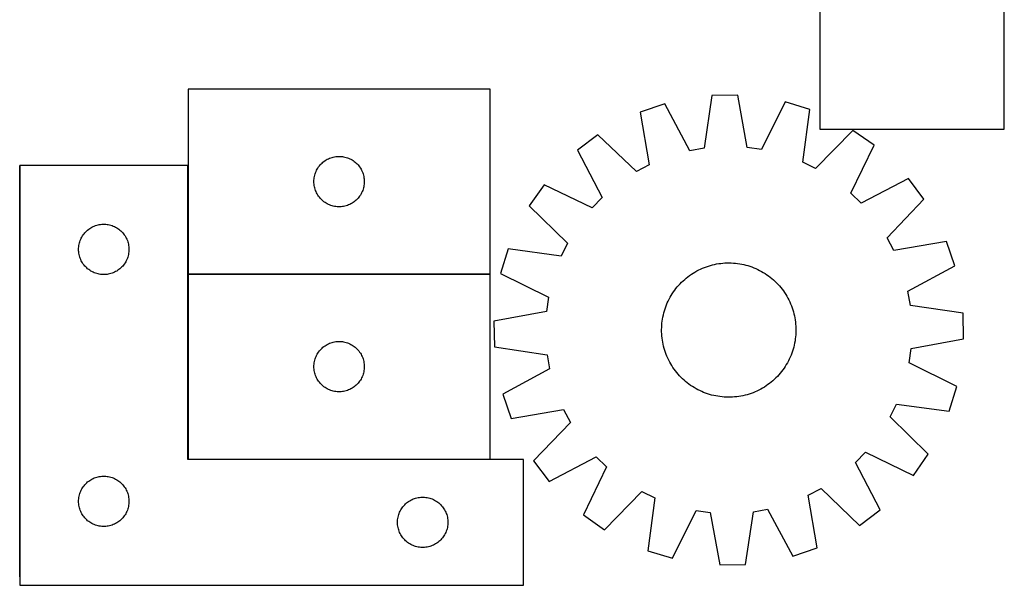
# Model space of a CAD drawing. Header units: millimetres. Extents: x 7 to 1493, y 7 to 2993.
# Tile 2 of 14: x 907 to 1493, y 7 to 343. Entities that reach past the tile are written whole.
import ezdxf

# ---------------------------------------------------------------- set-up
doc = ezdxf.new("R2010")
doc.units = ezdxf.units.MM
doc.layers.add('COMMON', color=5, linetype='CONTINUOUS', true_color=0x0000ff)
doc.layers.add('CUT', color=7, linetype='CONTINUOUS', true_color=0x000000)

msp = doc.modelspace()

# ---------------------------------------------------------------- linework, layer by layer
at = {"layer": 'COMMON'}
for p, q in [((906.824737, 11.82382), (906.824737, 256.695596)), ((1007.024737, 256.695596), (1007.024737, 192.095598)), ((1007.024737, 191.895597), (1007.024737, 81.895597)), ((1007.124738, 191.995597), (1187.124738, 191.995597)), ((1007.124738, 81.795596), (1187.124738, 81.795596))]:
    msp.add_line(p, q, dxfattribs=at)
at = {"layer": 'CUT'}
for p, q in [((1383.431749, 458.381234), (1383.431749, 278.381234)), ((1493.431749, 278.381234), (1493.431749, 458.381234)), ((1187.124738, 302.095598), (1007.124738, 302.095598)), ((1007.124738, 302.095598), (1007.124738, 192.095598)), ((1187.124738, 192.095598), (1187.124738, 302.095598)), ((1291.107341, 293.377682), (1276.556815, 288.376406)), ((1306.159068, 265.405906), (1291.107341, 293.377682)), ((1319.215317, 298.318077), (1314.603959, 266.890221)), ((1334.599168, 298.578213), (1319.215317, 298.318077)), ((1340.270457, 267.324233), (1334.599168, 298.578213)), ((1362.858108, 294.590965), (1348.760704, 266.126286)), ((1377.569406, 290.084498), (1362.858108, 294.590965)), ((1276.556815, 288.376406), (1281.882895, 257.061751)), ((1373.305112, 258.607672), (1377.569406, 290.084498)), ((1403.213128, 277.559907), (1381.00963, 254.844726)), ((1383.431749, 278.381234), (1493.431749, 278.381234)), ((1415.811829, 268.727961), (1403.213128, 277.559907)), ((1251.351207, 274.991969), (1239.058315, 265.739114)), ((1274.310005, 253.040469), (1251.351207, 274.991969)), ((1239.058315, 265.739114), (1253.800478, 237.602956)), ((1314.603959, 266.890221), (1306.159068, 265.405906)), ((1348.760704, 266.126286), (1340.270457, 267.324233)), ((1402.02937, 240.109461), (1415.811829, 268.727961)), ((1086.935638, 258.103878), (1087.51584, 258.613804)), ((1087.51584, 258.613804), (1088.121523, 259.093186)), ((1088.121523, 259.093186), (1088.751082, 259.540753)), ((1088.751082, 259.540753), (1089.402846, 259.955317)), ((1089.402846, 259.955317), (1090.075086, 260.335779)), ((1090.075086, 260.335779), (1090.766022, 260.681131)), ((1090.766022, 260.681131), (1091.473819, 260.990457)), ((1091.473819, 260.990457), (1092.196602, 261.262936)), ((1092.196602, 261.262936), (1092.932453, 261.497846)), ((1092.932453, 261.497846), (1093.679421, 261.694563)), ((1093.679421, 261.694563), (1094.435526, 261.852567)), ((1094.435526, 261.852567), (1095.198762, 261.971438)), ((1095.198762, 261.971438), (1095.967106, 262.05086)), ((1095.967106, 262.05086), (1096.738519, 262.090625)), ((1096.738519, 262.090625), (1097.510956, 262.090625)), ((1097.510956, 262.090625), (1098.28237, 262.05086)), ((1098.28237, 262.05086), (1099.050713, 261.971438)), ((1099.050713, 261.971438), (1099.813949, 261.852567)), ((1099.813949, 261.852567), (1100.570054, 261.694563)), ((1100.570054, 261.694563), (1101.317022, 261.497846)), ((1101.317022, 261.497846), (1102.052873, 261.262936)), ((1102.052873, 261.262936), (1102.775656, 260.990457)), ((1102.775656, 260.990457), (1103.483453, 260.681131)), ((1103.483453, 260.681131), (1104.174389, 260.335779)), ((1104.174389, 260.335779), (1104.84663, 259.955317)), ((1104.84663, 259.955317), (1105.498393, 259.540753)), ((1105.498393, 259.540753), (1106.127952, 259.093186)), ((1106.127952, 259.093186), (1106.733635, 258.613804)), ((1106.733635, 258.613804), (1107.313838, 258.103878)), ((1381.00963, 254.844726), (1373.305112, 258.607672)), ((1006.924737, 256.695596), (906.924737, 256.695596)), ((906.924737, 256.695596), (906.924737, 6.695596)), ((1006.924737, 81.695596), (1006.924737, 256.695596)), ((1082.835207, 251.65732), (1083.088985, 252.386879)), ((1083.088985, 252.386879), (1083.379984, 253.102406)), ((1083.379984, 253.102406), (1083.707431, 253.802004)), ((1083.707431, 253.802004), (1084.070459, 254.483819)), ((1084.070459, 254.483819), (1084.468104, 255.14604)), ((1084.468104, 255.14604), (1084.899313, 255.786914)), ((1084.899313, 255.786914), (1085.36294, 256.40474)), ((1085.36294, 256.40474), (1085.857759, 256.997879)), ((1085.857759, 256.997879), (1086.382455, 257.56476)), ((1086.382455, 257.56476), (1086.935638, 258.103878)), ((1107.313838, 258.103878), (1107.86702, 257.56476)), ((1107.86702, 257.56476), (1108.391717, 256.997879)), ((1108.391717, 256.997879), (1108.886535, 256.40474)), ((1108.886535, 256.40474), (1109.350163, 255.786914)), ((1109.350163, 255.786914), (1109.781371, 255.14604)), ((1109.781371, 255.14604), (1110.179016, 254.483819)), ((1110.179016, 254.483819), (1110.542044, 253.802004)), ((1110.542044, 253.802004), (1110.869491, 253.102406)), ((1110.869491, 253.102406), (1111.16049, 252.386879)), ((1111.16049, 252.386879), (1111.414268, 251.65732)), ((1281.882895, 257.061751), (1274.310005, 253.040469)), ((1082.124738, 247.095598), (1082.144626, 247.867779)), ((1082.144626, 246.323416), (1082.124738, 247.095598)), ((1082.144626, 247.867779), (1082.204239, 248.637912)), ((1082.204239, 248.637912), (1082.303419, 249.403956)), ((1082.303419, 249.403956), (1082.441902, 250.163878)), ((1082.441902, 250.163878), (1082.619322, 250.915664)), ((1082.619322, 250.915664), (1082.835207, 251.65732)), ((1111.414268, 251.65732), (1111.630153, 250.915664)), ((1111.630153, 250.915664), (1111.807573, 250.163878)), ((1111.807573, 250.163878), (1111.946056, 249.403956)), ((1111.946056, 249.403956), (1112.045236, 248.637912)), ((1112.045236, 248.637912), (1112.104849, 247.867779)), ((1112.104849, 247.867779), (1112.124738, 247.095598)), ((1112.124738, 247.095598), (1112.104849, 246.323416)), ((1436.330146, 248.892022), (1408.193988, 234.149859)), ((1445.583002, 236.599129), (1436.330146, 248.892022)), ((1082.204239, 245.553283), (1082.144626, 246.323416)), ((1082.303419, 244.787239), (1082.204239, 245.553283)), ((1082.441902, 244.027317), (1082.303419, 244.787239)), ((1082.619322, 243.275531), (1082.441902, 244.027317)), ((1082.835207, 242.533875), (1082.619322, 243.275531)), ((1083.088985, 241.804316), (1082.835207, 242.533875)), ((1083.379984, 241.088789), (1083.088985, 241.804316)), ((1083.707431, 240.389191), (1083.379984, 241.088789)), ((1110.869491, 241.088789), (1110.542044, 240.389191)), ((1111.16049, 241.804316), (1110.869491, 241.088789)), ((1111.414268, 242.533875), (1111.16049, 241.804316)), ((1111.630153, 243.275531), (1111.414268, 242.533875)), ((1111.807573, 244.027317), (1111.630153, 243.275531)), ((1111.946056, 244.787239), (1111.807573, 244.027317)), ((1112.045236, 245.553283), (1111.946056, 244.787239)), ((1112.104849, 246.323416), (1112.045236, 245.553283)), ((1219.222376, 245.220797), (1210.390429, 232.622095)), ((1247.840876, 231.438337), (1219.222376, 245.220797)), ((1084.070459, 239.707376), (1083.707431, 240.389191)), ((1084.468104, 239.045155), (1084.070459, 239.707376)), ((1084.899313, 238.404281), (1084.468104, 239.045155)), ((1085.36294, 237.786455), (1084.899313, 238.404281)), ((1085.857759, 237.193316), (1085.36294, 237.786455)), ((1086.382455, 236.626435), (1085.857759, 237.193316)), ((1086.935638, 236.087317), (1086.382455, 236.626435)), ((1087.51584, 235.577391), (1086.935638, 236.087317)), ((1088.121523, 235.098009), (1087.51584, 235.577391)), ((1088.751082, 234.650442), (1088.121523, 235.098009)), ((1089.402846, 234.235878), (1088.751082, 234.650442)), ((1105.498393, 234.650442), (1104.84663, 234.235878)), ((1106.127952, 235.098009), (1105.498393, 234.650442)), ((1106.733635, 235.577391), (1106.127952, 235.098009)), ((1107.313838, 236.087317), (1106.733635, 235.577391)), ((1107.86702, 236.626435), (1107.313838, 236.087317)), ((1108.391717, 237.193316), (1107.86702, 236.626435)), ((1108.886535, 237.786455), (1108.391717, 237.193316)), ((1109.350163, 238.404281), (1108.886535, 237.786455)), ((1109.781371, 239.045155), (1109.350163, 238.404281)), ((1110.179016, 239.707376), (1109.781371, 239.045155)), ((1110.542044, 240.389191), (1110.179016, 239.707376)), ((1253.800478, 237.602956), (1247.840876, 231.438337)), ((1408.193988, 234.149859), (1402.02937, 240.109461)), ((1423.631501, 213.640332), (1445.583002, 236.599129)), ((1090.075086, 233.855416), (1089.402846, 234.235878)), ((1090.766022, 233.510064), (1090.075086, 233.855416)), ((1091.473819, 233.200738), (1090.766022, 233.510064)), ((1092.196602, 232.928259), (1091.473819, 233.200738)), ((1092.932453, 232.693349), (1092.196602, 232.928259)), ((1093.679421, 232.496632), (1092.932453, 232.693349)), ((1094.435526, 232.338628), (1093.679421, 232.496632)), ((1095.198762, 232.219757), (1094.435526, 232.338628)), ((1095.967106, 232.140335), (1095.198762, 232.219757)), ((1096.738519, 232.10057), (1095.967106, 232.140335)), ((1097.510956, 232.10057), (1096.738519, 232.10057)), ((1098.28237, 232.140335), (1097.510956, 232.10057)), ((1099.050713, 232.219757), (1098.28237, 232.140335)), ((1099.813949, 232.338628), (1099.050713, 232.219757)), ((1100.570054, 232.496632), (1099.813949, 232.338628)), ((1101.317022, 232.693349), (1100.570054, 232.496632)), ((1102.052873, 232.928259), (1101.317022, 232.693349)), ((1102.775656, 233.200738), (1102.052873, 232.928259)), ((1103.483453, 233.510064), (1102.775656, 233.200738)), ((1104.174389, 233.855416), (1103.483453, 233.510064)), ((1104.84663, 234.235878), (1104.174389, 233.855416)), ((1210.390429, 232.622095), (1233.10561, 210.418598)), ((945.657758, 216.597877), (946.182454, 217.164758)), ((946.182454, 217.164758), (946.735637, 217.703876)), ((946.735637, 217.703876), (947.315839, 218.213802)), ((947.315839, 218.213802), (947.921522, 218.693184)), ((947.921522, 218.693184), (948.551081, 219.140751)), ((948.551081, 219.140751), (949.202845, 219.555315)), ((949.202845, 219.555315), (949.875085, 219.935777)), ((949.875085, 219.935777), (950.566021, 220.281129)), ((950.566021, 220.281129), (951.273818, 220.590455)), ((951.273818, 220.590455), (951.996601, 220.862934)), ((951.996601, 220.862934), (952.732452, 221.097844)), ((952.732452, 221.097844), (953.47942, 221.294561)), ((953.47942, 221.294561), (954.235525, 221.452565)), ((954.235525, 221.452565), (954.998761, 221.571436)), ((954.998761, 221.571436), (955.767105, 221.650858)), ((955.767105, 221.650858), (956.538518, 221.690623)), ((956.538518, 221.690623), (957.310955, 221.690623)), ((957.310955, 221.690623), (958.082369, 221.650858)), ((958.082369, 221.650858), (958.850712, 221.571436)), ((958.850712, 221.571436), (959.613948, 221.452565)), ((959.613948, 221.452565), (960.370053, 221.294561)), ((960.370053, 221.294561), (961.117021, 221.097844)), ((961.117021, 221.097844), (961.852872, 220.862934)), ((961.852872, 220.862934), (962.575655, 220.590455)), ((962.575655, 220.590455), (963.283452, 220.281129)), ((963.283452, 220.281129), (963.974388, 219.935777)), ((963.974388, 219.935777), (964.646629, 219.555315)), ((964.646629, 219.555315), (965.298392, 219.140751)), ((965.298392, 219.140751), (965.927951, 218.693184)), ((965.927951, 218.693184), (966.533634, 218.213802)), ((966.533634, 218.213802), (967.113837, 217.703876)), ((967.113837, 217.703876), (967.667019, 217.164758)), ((967.667019, 217.164758), (968.191716, 216.597877)), ((942.419321, 210.515662), (942.635206, 211.257318)), ((942.635206, 211.257318), (942.888984, 211.986877)), ((942.888984, 211.986877), (943.179983, 212.702404)), ((943.179983, 212.702404), (943.50743, 213.402002)), ((943.50743, 213.402002), (943.870458, 214.083817)), ((943.870458, 214.083817), (944.268103, 214.746038)), ((944.268103, 214.746038), (944.699312, 215.386912)), ((944.699312, 215.386912), (945.162939, 216.004738)), ((945.162939, 216.004738), (945.657758, 216.597877)), ((968.191716, 216.597877), (968.686534, 216.004738)), ((968.686534, 216.004738), (969.150162, 215.386912)), ((969.150162, 215.386912), (969.58137, 214.746038)), ((969.58137, 214.746038), (969.979015, 214.083817)), ((969.979015, 214.083817), (970.342043, 213.402002)), ((970.342043, 213.402002), (970.66949, 212.702404)), ((970.66949, 212.702404), (970.960489, 211.986877)), ((970.960489, 211.986877), (971.214267, 211.257318)), ((971.214267, 211.257318), (971.430152, 210.515662)), ((1427.652783, 206.067442), (1423.631501, 213.640332)), ((1458.967439, 211.393521), (1427.652783, 206.067442)), ((1463.968714, 196.842996), (1458.967439, 211.393521)), ((941.924737, 206.695596), (941.944625, 207.467777)), ((941.944625, 205.923414), (941.924737, 206.695596)), ((941.944625, 207.467777), (942.004238, 208.23791)), ((942.004238, 205.153281), (941.944625, 205.923414)), ((942.004238, 208.23791), (942.103418, 209.003954)), ((942.103418, 209.003954), (942.241901, 209.763876)), ((942.241901, 209.763876), (942.419321, 210.515662)), ((971.430152, 210.515662), (971.607572, 209.763876)), ((971.607572, 209.763876), (971.746055, 209.003954)), ((971.746055, 209.003954), (971.845235, 208.23791)), ((971.845235, 208.23791), (971.904848, 207.467777)), ((971.904848, 205.923414), (971.845235, 205.153281)), ((971.904848, 207.467777), (971.924737, 206.695596)), ((971.924737, 206.695596), (971.904848, 205.923414)), ((1197.865839, 206.978374), (1193.359372, 192.267075)), ((1229.342664, 202.714079), (1197.865839, 206.978374)), ((1233.10561, 210.418598), (1229.342664, 202.714079)), ((942.103418, 204.387237), (942.004238, 205.153281)), ((942.241901, 203.627315), (942.103418, 204.387237)), ((942.419321, 202.875529), (942.241901, 203.627315)), ((942.635206, 202.133873), (942.419321, 202.875529)), ((942.888984, 201.404314), (942.635206, 202.133873)), ((943.179983, 200.688787), (942.888984, 201.404314)), ((943.50743, 199.989189), (943.179983, 200.688787)), ((943.870458, 199.307374), (943.50743, 199.989189)), ((970.342043, 199.989189), (969.979015, 199.307374)), ((970.66949, 200.688787), (970.342043, 199.989189)), ((970.960489, 201.404314), (970.66949, 200.688787)), ((971.214267, 202.133873), (970.960489, 201.404314)), ((971.430152, 202.875529), (971.214267, 202.133873)), ((971.607572, 203.627315), (971.430152, 202.875529)), ((971.746055, 204.387237), (971.607572, 203.627315)), ((971.845235, 205.153281), (971.746055, 204.387237)), ((944.268103, 198.645153), (943.870458, 199.307374)), ((944.699312, 198.004279), (944.268103, 198.645153)), ((945.162939, 197.386453), (944.699312, 198.004279)), ((945.657758, 196.793314), (945.162939, 197.386453)), ((946.182454, 196.226433), (945.657758, 196.793314)), ((946.735637, 195.687315), (946.182454, 196.226433)), ((947.315839, 195.177389), (946.735637, 195.687315)), ((947.921522, 194.698007), (947.315839, 195.177389)), ((948.551081, 194.25044), (947.921522, 194.698007)), ((949.202845, 193.835876), (948.551081, 194.25044)), ((949.875085, 193.455414), (949.202845, 193.835876)), ((964.646629, 193.835876), (963.974388, 193.455414)), ((965.298392, 194.25044), (964.646629, 193.835876)), ((965.927951, 194.698007), (965.298392, 194.25044)), ((966.533634, 195.177389), (965.927951, 194.698007)), ((967.113837, 195.687315), (966.533634, 195.177389)), ((967.667019, 196.226433), (967.113837, 195.687315)), ((968.191716, 196.793314), (967.667019, 196.226433)), ((968.686534, 197.386453), (968.191716, 196.793314)), ((969.150162, 198.004279), (968.686534, 197.386453)), ((969.58137, 198.645153), (969.150162, 198.004279)), ((969.979015, 199.307374), (969.58137, 198.645153)), ((1309.138567, 193.244054), (1310.234195, 193.859363)), ((1310.234195, 193.859363), (1311.34861, 194.439955)), ((1311.34861, 194.439955), (1312.480712, 194.985255)), ((1312.480712, 194.985255), (1313.629383, 195.494727)), ((1313.629383, 195.494727), (1314.793491, 195.967866)), ((1314.793491, 195.967866), (1315.971886, 196.404206)), ((1315.971886, 196.404206), (1317.163405, 196.803316)), ((1317.163405, 196.803316), (1318.366872, 197.164804)), ((1318.366872, 197.164804), (1319.5811, 197.48831)), ((1319.5811, 197.48831), (1320.804891, 197.773518)), ((1320.804891, 197.773518), (1322.037036, 198.020144)), ((1322.037036, 198.020144), (1323.27632, 198.227947)), ((1323.27632, 198.227947), (1324.52152, 198.39672)), ((1324.52152, 198.39672), (1325.771407, 198.526296)), ((1325.771407, 198.526296), (1327.024747, 198.616549)), ((1327.024747, 198.616549), (1328.280303, 198.66739)), ((1328.280303, 198.66739), (1329.536837, 198.678767)), ((1329.536837, 198.678767), (1330.793108, 198.65067)), ((1330.793108, 198.65067), (1332.047877, 198.583126)), ((1332.047877, 198.583126), (1333.299905, 198.476202)), ((1333.299905, 198.476202), (1334.547957, 198.330004)), ((1334.547957, 198.330004), (1335.7908, 198.144676)), ((1335.7908, 198.144676), (1337.02721, 197.9204)), ((1337.02721, 197.9204), (1338.255964, 197.657399)), ((1338.255964, 197.657399), (1339.475851, 197.355932)), ((1339.475851, 197.355932), (1340.685666, 197.016295)), ((1340.685666, 197.016295), (1341.884217, 196.638825)), ((1341.884217, 196.638825), (1343.070319, 196.223894)), ((1343.070319, 196.223894), (1344.242803, 195.771911)), ((1344.242803, 195.771911), (1345.400511, 195.283323)), ((1345.400511, 195.283323), (1346.542301, 194.758611)), ((1346.542301, 194.758611), (1347.667046, 194.198293)), ((1347.667046, 194.198293), (1348.773636, 193.602923)), ((1348.773636, 193.602923), (1349.860979, 192.973088)), ((1435.996938, 181.791269), (1463.968714, 196.842996)), ((950.566021, 193.110062), (949.875085, 193.455414)), ((951.273818, 192.800736), (950.566021, 193.110062)), ((951.996601, 192.528257), (951.273818, 192.800736)), ((952.732452, 192.293347), (951.996601, 192.528257)), ((953.47942, 192.09663), (952.732452, 192.293347)), ((954.235525, 191.938626), (953.47942, 192.09663)), ((954.998761, 191.819755), (954.235525, 191.938626)), ((955.767105, 191.740333), (954.998761, 191.819755)), ((956.538518, 191.700568), (955.767105, 191.740333)), ((957.310955, 191.700568), (956.538518, 191.700568)), ((958.082369, 191.740333), (957.310955, 191.700568)), ((958.850712, 191.819755), (958.082369, 191.740333)), ((959.613948, 191.938626), (958.850712, 191.819755)), ((960.370053, 192.09663), (959.613948, 191.938626)), ((961.117021, 192.293347), (960.370053, 192.09663)), ((961.852872, 192.528257), (961.117021, 192.293347)), ((962.575655, 192.800736), (961.852872, 192.528257)), ((963.283452, 193.110062), (962.575655, 192.800736)), ((963.974388, 193.455414), (963.283452, 193.110062)), ((1007.124738, 192.095598), (1187.124738, 192.095598)), ((1187.124738, 191.895597), (1007.124738, 191.895597)), ((1007.124738, 191.895597), (1007.124738, 81.895597)), ((1187.124738, 81.895597), (1187.124738, 191.895597)), ((1193.359372, 192.267075), (1221.824051, 178.169672)), ((1301.175238, 187.151496), (1302.083423, 188.019946)), ((1302.083423, 188.019946), (1303.01844, 188.859441)), ((1303.01844, 188.859441), (1303.979364, 189.669152)), ((1303.979364, 189.669152), (1304.965247, 190.44828)), ((1304.965247, 190.44828), (1305.975117, 191.196056)), ((1305.975117, 191.196056), (1307.007977, 191.911743)), ((1307.007977, 191.911743), (1308.062807, 192.594633)), ((1308.062807, 192.594633), (1309.138567, 193.244054)), ((1349.860979, 192.973088), (1350.928002, 192.30941)), ((1350.928002, 192.30941), (1351.973652, 191.612543)), ((1351.973652, 191.612543), (1352.996896, 190.883175)), ((1352.996896, 190.883175), (1353.996726, 190.122026)), ((1353.996726, 190.122026), (1354.972154, 189.329848)), ((1354.972154, 189.329848), (1355.922218, 188.507421)), ((1355.922218, 188.507421), (1356.84598, 187.655558)), ((1296.337794, 181.382619), (1297.067162, 182.405864)), ((1297.067162, 182.405864), (1297.828311, 183.405693)), ((1297.828311, 183.405693), (1298.620489, 184.381122)), ((1298.620489, 184.381122), (1299.442916, 185.331185)), ((1299.442916, 185.331185), (1300.294779, 186.254947)), ((1300.294779, 186.254947), (1301.175238, 187.151496)), ((1356.84598, 187.655558), (1357.742528, 186.775099)), ((1357.742528, 186.775099), (1358.610978, 185.866913)), ((1358.610978, 185.866913), (1359.450473, 184.931897)), ((1359.450473, 184.931897), (1360.260184, 183.970973)), ((1360.260184, 183.970973), (1361.039312, 182.98509)), ((1361.039312, 182.98509), (1361.787089, 181.97522)), ((1361.787089, 181.97522), (1362.502775, 180.94236)), ((1221.824051, 178.169672), (1220.626103, 169.679425)), ((1293.191726, 175.951269), (1293.752043, 177.076014)), ((1293.752043, 177.076014), (1294.347413, 178.182604)), ((1294.347413, 178.182604), (1294.977248, 179.269947)), ((1294.977248, 179.269947), (1295.640927, 180.33697)), ((1295.640927, 180.33697), (1296.337794, 181.382619)), ((1362.502775, 180.94236), (1363.185666, 179.887529)), ((1363.185666, 179.887529), (1363.835086, 178.811769)), ((1363.835086, 178.811769), (1364.450396, 177.716141)), ((1364.450396, 177.716141), (1365.030987, 176.601726)), ((1365.030987, 176.601726), (1365.576288, 175.469625)), ((1437.481253, 173.346378), (1435.996938, 181.791269)), ((1290.934042, 170.094634), (1291.311512, 171.293185)), ((1291.311512, 171.293185), (1291.726443, 172.479287)), ((1291.726443, 172.479287), (1292.178426, 173.651771)), ((1292.178426, 173.651771), (1292.667014, 174.809479)), ((1292.667014, 174.809479), (1293.191726, 175.951269)), ((1365.576288, 175.469625), (1366.085759, 174.320953)), ((1366.085759, 174.320953), (1366.558898, 173.156846)), ((1366.558898, 173.156846), (1366.995238, 171.978451)), ((1366.995238, 171.978451), (1367.394349, 170.786932)), ((1367.394349, 170.786932), (1367.755836, 169.583465)), ((1468.909109, 168.73502), (1437.481253, 173.346378)), ((1220.626103, 169.679425), (1189.372124, 164.008136)), ((1289.620333, 163.956925), (1289.805661, 165.199768)), ((1289.805661, 165.199768), (1290.029936, 166.436177)), ((1290.029936, 166.436177), (1290.292938, 167.664932)), ((1290.292938, 167.664932), (1290.594405, 168.884818)), ((1290.594405, 168.884818), (1290.934042, 170.094634)), ((1367.755836, 169.583465), (1368.079343, 168.369237)), ((1368.079343, 168.369237), (1368.36455, 167.145446)), ((1368.36455, 167.145446), (1368.611177, 165.913301)), ((1368.611177, 165.913301), (1368.818979, 164.674016)), ((1368.818979, 164.674016), (1368.987752, 163.428817)), ((1469.169245, 153.351169), (1468.909109, 168.73502)), ((1189.372124, 164.008136), (1189.63226, 148.624285)), ((1289.27157, 158.945805), (1289.299667, 160.202076)), ((1289.282947, 157.689271), (1289.27157, 158.945805)), ((1289.299667, 160.202076), (1289.367211, 161.456845)), ((1289.367211, 161.456845), (1289.474135, 162.708873)), ((1289.474135, 162.708873), (1289.620333, 163.956925)), ((1368.987752, 163.428817), (1369.117329, 162.17893)), ((1369.117329, 162.17893), (1369.207582, 160.92559)), ((1369.207582, 160.92559), (1369.258422, 159.670033)), ((1369.269799, 158.4135), (1369.241702, 157.157228)), ((1369.258422, 159.670033), (1369.269799, 158.4135)), ((1289.333787, 156.433714), (1289.282947, 157.689271)), ((1289.42404, 155.180374), (1289.333787, 156.433714)), ((1289.553617, 153.930488), (1289.42404, 155.180374)), ((1289.72239, 152.685288), (1289.553617, 153.930488)), ((1289.930192, 151.446004), (1289.72239, 152.685288)), ((1368.921036, 153.40238), (1368.735708, 152.159536)), ((1369.067234, 154.650432), (1368.921036, 153.40238)), ((1369.174158, 155.90246), (1369.067234, 154.650432)), ((1369.241702, 157.157228), (1369.174158, 155.90246)), ((1437.915266, 147.67988), (1469.169245, 153.351169)), ((1085.36294, 146.204739), (1085.857759, 146.797878)), ((1085.857759, 146.797878), (1086.382455, 147.364759)), ((1086.382455, 147.364759), (1086.935638, 147.903877)), ((1086.935638, 147.903877), (1087.51584, 148.413803)), ((1087.51584, 148.413803), (1088.121523, 148.893185)), ((1088.121523, 148.893185), (1088.751082, 149.340752)), ((1088.751082, 149.340752), (1089.402846, 149.755316)), ((1089.402846, 149.755316), (1090.075086, 150.135778)), ((1090.075086, 150.135778), (1090.766022, 150.48113)), ((1090.766022, 150.48113), (1091.473819, 150.790456)), ((1091.473819, 150.790456), (1092.196602, 151.062935)), ((1092.196602, 151.062935), (1092.932453, 151.297845)), ((1092.932453, 151.297845), (1093.679421, 151.494562)), ((1093.679421, 151.494562), (1094.435526, 151.652566)), ((1094.435526, 151.652566), (1095.198762, 151.771437)), ((1095.198762, 151.771437), (1095.967106, 151.850859)), ((1095.967106, 151.850859), (1096.738519, 151.890624)), ((1096.738519, 151.890624), (1097.510956, 151.890624)), ((1097.510956, 151.890624), (1098.28237, 151.850859)), ((1098.28237, 151.850859), (1099.050713, 151.771437)), ((1099.050713, 151.771437), (1099.813949, 151.652566)), ((1099.813949, 151.652566), (1100.570054, 151.494562)), ((1100.570054, 151.494562), (1101.317022, 151.297845)), ((1101.317022, 151.297845), (1102.052873, 151.062935)), ((1102.052873, 151.062935), (1102.775656, 150.790456)), ((1102.775656, 150.790456), (1103.483453, 150.48113)), ((1103.483453, 150.48113), (1104.174389, 150.135778)), ((1104.174389, 150.135778), (1104.84663, 149.755316)), ((1104.84663, 149.755316), (1105.498393, 149.340752)), ((1105.498393, 149.340752), (1106.127952, 148.893185)), ((1106.127952, 148.893185), (1106.733635, 148.413803)), ((1106.733635, 148.413803), (1107.313838, 147.903877)), ((1107.313838, 147.903877), (1107.86702, 147.364759)), ((1107.86702, 147.364759), (1108.391717, 146.797878)), ((1108.391717, 146.797878), (1108.886535, 146.204739)), ((1189.63226, 148.624285), (1221.060116, 144.012926)), ((1290.176819, 150.213859), (1289.930192, 151.446004)), ((1290.462026, 148.990068), (1290.176819, 150.213859)), ((1290.785533, 147.77584), (1290.462026, 148.990068)), ((1291.14702, 146.572372), (1290.785533, 147.77584)), ((1367.607327, 147.26467), (1367.229857, 146.06612)), ((1367.946964, 148.474486), (1367.607327, 147.26467)), ((1368.248431, 149.694373), (1367.946964, 148.474486)), ((1368.511433, 150.923127), (1368.248431, 149.694373)), ((1368.735708, 152.159536), (1368.511433, 150.923127)), ((1436.717319, 139.189633), (1437.915266, 147.67988)), ((1082.619322, 140.715663), (1082.835207, 141.457319)), ((1082.835207, 141.457319), (1083.088985, 142.186878)), ((1083.088985, 142.186878), (1083.379984, 142.902405)), ((1083.379984, 142.902405), (1083.707431, 143.602003)), ((1083.707431, 143.602003), (1084.070459, 144.283818)), ((1084.070459, 144.283818), (1084.468104, 144.946039)), ((1084.468104, 144.946039), (1084.899313, 145.586913)), ((1084.899313, 145.586913), (1085.36294, 146.204739)), ((1108.886535, 146.204739), (1109.350163, 145.586913)), ((1109.350163, 145.586913), (1109.781371, 144.946039)), ((1109.781371, 144.946039), (1110.179016, 144.283818)), ((1110.179016, 144.283818), (1110.542044, 143.602003)), ((1110.542044, 143.602003), (1110.869491, 142.902405)), ((1110.869491, 142.902405), (1111.16049, 142.186878)), ((1111.16049, 142.186878), (1111.414268, 141.457319)), ((1111.414268, 141.457319), (1111.630153, 140.715663)), ((1221.060116, 144.012926), (1222.544431, 135.568035)), ((1291.546131, 145.380853), (1291.14702, 146.572372)), ((1291.982471, 144.202459), (1291.546131, 145.380853)), ((1292.45561, 143.038351), (1291.982471, 144.202459)), ((1292.965081, 141.88968), (1292.45561, 143.038351)), ((1293.510382, 140.757578), (1292.965081, 141.88968)), ((1365.349643, 141.408035), (1364.789326, 140.283291)), ((1365.874355, 142.549825), (1365.349643, 141.408035)), ((1366.362943, 143.707534), (1365.874355, 142.549825)), ((1366.814926, 144.880017), (1366.362943, 143.707534)), ((1367.229857, 146.06612), (1366.814926, 144.880017)), ((1082.124738, 136.895597), (1082.144626, 137.667778)), ((1082.144626, 136.123415), (1082.124738, 136.895597)), ((1082.144626, 137.667778), (1082.204239, 138.437911)), ((1082.204239, 135.353282), (1082.144626, 136.123415)), ((1082.204239, 138.437911), (1082.303419, 139.203955)), ((1082.303419, 134.587238), (1082.204239, 135.353282)), ((1082.303419, 139.203955), (1082.441902, 139.963877)), ((1082.441902, 139.963877), (1082.619322, 140.715663)), ((1111.630153, 140.715663), (1111.807573, 139.963877)), ((1111.807573, 139.963877), (1111.946056, 139.203955)), ((1111.946056, 139.203955), (1112.045236, 138.437911)), ((1112.045236, 135.353282), (1111.946056, 134.587238)), ((1112.045236, 138.437911), (1112.104849, 137.667778)), ((1112.104849, 136.123415), (1112.045236, 135.353282)), ((1112.104849, 137.667778), (1112.124738, 136.895597)), ((1112.124738, 136.895597), (1112.104849, 136.123415)), ((1222.544431, 135.568035), (1194.572655, 120.516308)), ((1294.090973, 139.643163), (1293.510382, 140.757578)), ((1294.706283, 138.547535), (1294.090973, 139.643163)), ((1295.355703, 137.471775), (1294.706283, 138.547535)), ((1296.038594, 136.416944), (1295.355703, 137.471775)), ((1296.754281, 135.384085), (1296.038594, 136.416944)), ((1297.502057, 134.374215), (1296.754281, 135.384085)), ((1361.474207, 134.953441), (1360.713059, 133.953611)), ((1362.203575, 135.976685), (1361.474207, 134.953441)), ((1362.900442, 137.022335), (1362.203575, 135.976685)), ((1363.564121, 138.089358), (1362.900442, 137.022335)), ((1364.193956, 139.176701), (1363.564121, 138.089358)), ((1364.789326, 140.283291), (1364.193956, 139.176701)), ((1465.181998, 125.092229), (1436.717319, 139.189633)), ((1082.441902, 133.827316), (1082.303419, 134.587238)), ((1082.619322, 133.07553), (1082.441902, 133.827316)), ((1082.835207, 132.333874), (1082.619322, 133.07553)), ((1083.088985, 131.604315), (1082.835207, 132.333874)), ((1083.379984, 130.888788), (1083.088985, 131.604315)), ((1083.707431, 130.18919), (1083.379984, 130.888788)), ((1084.070459, 129.507375), (1083.707431, 130.18919)), ((1084.468104, 128.845154), (1084.070459, 129.507375)), ((1110.179016, 129.507375), (1109.781371, 128.845154)), ((1110.542044, 130.18919), (1110.179016, 129.507375)), ((1110.869491, 130.888788), (1110.542044, 130.18919)), ((1111.16049, 131.604315), (1110.869491, 130.888788)), ((1111.414268, 132.333874), (1111.16049, 131.604315)), ((1111.630153, 133.07553), (1111.414268, 132.333874)), ((1111.807573, 133.827316), (1111.630153, 133.07553)), ((1111.946056, 134.587238), (1111.807573, 133.827316)), ((1298.281185, 133.388331), (1297.502057, 134.374215)), ((1299.090896, 132.427407), (1298.281185, 133.388331)), ((1299.930391, 131.492391), (1299.090896, 132.427407)), ((1300.798841, 130.584205), (1299.930391, 131.492391)), ((1301.69539, 129.703747), (1300.798841, 130.584205)), ((1302.619151, 128.851884), (1301.69539, 129.703747)), ((1356.457946, 129.339359), (1355.52293, 128.499864)), ((1357.366131, 130.207809), (1356.457946, 129.339359)), ((1358.24659, 131.104357), (1357.366131, 130.207809)), ((1359.098453, 132.028119), (1358.24659, 131.104357)), ((1359.92088, 132.978183), (1359.098453, 132.028119)), ((1360.713059, 133.953611), (1359.92088, 132.978183)), ((1084.899313, 128.20428), (1084.468104, 128.845154)), ((1085.36294, 127.586454), (1084.899313, 128.20428)), ((1085.857759, 126.993315), (1085.36294, 127.586454)), ((1086.382455, 126.426434), (1085.857759, 126.993315)), ((1086.935638, 125.887316), (1086.382455, 126.426434)), ((1087.51584, 125.37739), (1086.935638, 125.887316)), ((1088.121523, 124.898008), (1087.51584, 125.37739)), ((1088.751082, 124.450441), (1088.121523, 124.898008)), ((1089.402846, 124.035877), (1088.751082, 124.450441)), ((1090.075086, 123.655415), (1089.402846, 124.035877)), ((1090.766022, 123.310063), (1090.075086, 123.655415)), ((1091.473819, 123.000737), (1090.766022, 123.310063)), ((1103.483453, 123.310063), (1102.775656, 123.000737)), ((1104.174389, 123.655415), (1103.483453, 123.310063)), ((1104.84663, 124.035877), (1104.174389, 123.655415)), ((1105.498393, 124.450441), (1104.84663, 124.035877)), ((1106.127952, 124.898008), (1105.498393, 124.450441)), ((1106.733635, 125.37739), (1106.127952, 124.898008)), ((1107.313838, 125.887316), (1106.733635, 125.37739)), ((1107.86702, 126.426434), (1107.313838, 125.887316)), ((1108.391717, 126.993315), (1107.86702, 126.426434)), ((1108.886535, 127.586454), (1108.391717, 126.993315)), ((1109.350163, 128.20428), (1108.886535, 127.586454)), ((1109.781371, 128.845154), (1109.350163, 128.20428)), ((1303.569215, 128.029457), (1302.619151, 128.851884)), ((1304.544643, 127.237278), (1303.569215, 128.029457)), ((1305.544473, 126.476129), (1304.544643, 127.237278)), ((1306.567717, 125.746762), (1305.544473, 126.476129)), ((1307.613367, 125.049895), (1306.567717, 125.746762)), ((1308.68039, 124.386216), (1307.613367, 125.049895)), ((1309.767733, 123.756381), (1308.68039, 124.386216)), ((1310.874323, 123.161011), (1309.767733, 123.756381)), ((1348.307174, 123.499941), (1347.192759, 122.919349)), ((1349.402802, 124.115251), (1348.307174, 123.499941)), ((1350.478562, 124.764671), (1349.402802, 124.115251)), ((1351.533392, 125.447562), (1350.478562, 124.764671)), ((1352.566252, 126.163248), (1351.533392, 125.447562)), ((1353.576122, 126.911025), (1352.566252, 126.163248)), ((1354.562006, 127.690153), (1353.576122, 126.911025)), ((1355.52293, 128.499864), (1354.562006, 127.690153)), ((1460.67553, 110.380931), (1465.181998, 125.092229)), ((1092.196602, 122.728258), (1091.473819, 123.000737)), ((1092.932453, 122.493348), (1092.196602, 122.728258)), ((1093.679421, 122.296631), (1092.932453, 122.493348)), ((1094.435526, 122.138627), (1093.679421, 122.296631)), ((1095.198762, 122.019756), (1094.435526, 122.138627)), ((1095.967106, 121.940334), (1095.198762, 122.019756)), ((1096.738519, 121.900569), (1095.967106, 121.940334)), ((1097.510956, 121.900569), (1096.738519, 121.900569)), ((1098.28237, 121.940334), (1097.510956, 121.900569)), ((1099.050713, 122.019756), (1098.28237, 121.940334)), ((1099.813949, 122.138627), (1099.050713, 122.019756)), ((1100.570054, 122.296631), (1099.813949, 122.138627)), ((1101.317022, 122.493348), (1100.570054, 122.296631)), ((1102.052873, 122.728258), (1101.317022, 122.493348)), ((1102.775656, 123.000737), (1102.052873, 122.728258)), ((1194.572655, 120.516308), (1199.573931, 105.965783)), ((1311.999068, 122.600694), (1310.874323, 123.161011)), ((1313.140858, 122.075982), (1311.999068, 122.600694)), ((1314.298566, 121.587393), (1313.140858, 122.075982)), ((1315.47105, 121.135411), (1314.298566, 121.587393)), ((1316.657152, 120.720479), (1315.47105, 121.135411)), ((1317.855703, 120.343009), (1316.657152, 120.720479)), ((1319.065518, 120.003373), (1317.855703, 120.343009)), ((1320.285405, 119.701905), (1319.065518, 120.003373)), ((1321.51416, 119.438904), (1320.285405, 119.701905)), ((1322.750569, 119.214629), (1321.51416, 119.438904)), ((1323.993412, 119.0293), (1322.750569, 119.214629)), ((1325.241464, 118.883102), (1323.993412, 119.0293)), ((1326.493492, 118.776179), (1325.241464, 118.883102)), ((1327.748261, 118.708635), (1326.493492, 118.776179)), ((1329.004532, 118.680538), (1327.748261, 118.708635)), ((1330.261066, 118.691915), (1329.004532, 118.680538)), ((1331.516622, 118.742755), (1330.261066, 118.691915)), ((1332.769962, 118.833008), (1331.516622, 118.742755)), ((1334.019849, 118.962585), (1332.769962, 118.833008)), ((1335.265049, 119.131358), (1334.019849, 118.962585)), ((1336.504333, 119.33916), (1335.265049, 119.131358)), ((1337.736478, 119.585787), (1336.504333, 119.33916)), ((1338.960269, 119.870994), (1337.736478, 119.585787)), ((1340.174497, 120.194501), (1338.960269, 119.870994)), ((1341.377965, 120.555988), (1340.174497, 120.194501)), ((1342.569484, 120.955099), (1341.377965, 120.555988)), ((1343.747878, 121.391439), (1342.569484, 120.955099)), ((1344.911986, 121.864578), (1343.747878, 121.391439)), ((1346.060657, 122.374049), (1344.911986, 121.864578)), ((1347.192759, 122.919349), (1346.060657, 122.374049)), ((1425.435759, 106.940707), (1429.198705, 114.645225)), ((1429.198705, 114.645225), (1460.67553, 110.380931)), ((1199.573931, 105.965783), (1230.888586, 111.291862)), ((1230.888586, 111.291862), (1234.909868, 103.718972)), ((1448.15094, 84.737209), (1425.435759, 106.940707)), ((1234.909868, 103.718972), (1212.958368, 80.760175)), ((1222.211223, 68.467282), (1250.347381, 83.209445)), ((1250.347381, 83.209445), (1256.511999, 77.249844)), ((1404.740892, 79.756349), (1410.700493, 85.920967)), ((1410.700493, 85.920967), (1439.318994, 72.138508)), ((1439.318994, 72.138508), (1448.15094, 84.737209)), ((1206.924737, 81.695596), (1006.924737, 81.695596)), ((1007.124738, 81.895597), (1187.124738, 81.895597)), ((1206.924737, 6.695596), (1206.924737, 81.695596)), ((1212.958368, 80.760175), (1222.211223, 68.467282)), ((1256.511999, 77.249844), (1242.72954, 48.631343)), ((1419.483054, 51.620191), (1404.740892, 79.756349)), ((950.566021, 70.281129), (951.273818, 70.590455)), ((951.273818, 70.590455), (951.996601, 70.862934)), ((951.996601, 70.862934), (952.732452, 71.097844)), ((952.732452, 71.097844), (953.47942, 71.294561)), ((953.47942, 71.294561), (954.235525, 71.452565)), ((954.235525, 71.452565), (954.998761, 71.571436)), ((954.998761, 71.571436), (955.767105, 71.650858)), ((955.767105, 71.650858), (956.538518, 71.690623)), ((956.538518, 71.690623), (957.310955, 71.690623)), ((957.310955, 71.690623), (958.082369, 71.650858)), ((958.082369, 71.650858), (958.850712, 71.571436)), ((958.850712, 71.571436), (959.613948, 71.452565)), ((959.613948, 71.452565), (960.370053, 71.294561)), ((960.370053, 71.294561), (961.117021, 71.097844)), ((961.117021, 71.097844), (961.852872, 70.862934)), ((961.852872, 70.862934), (962.575655, 70.590455)), ((962.575655, 70.590455), (963.283452, 70.281129)), ((943.870458, 64.083817), (944.268103, 64.746038)), ((944.268103, 64.746038), (944.699312, 65.386912)), ((944.699312, 65.386912), (945.162939, 66.004738)), ((945.162939, 66.004738), (945.657758, 66.597877)), ((945.657758, 66.597877), (946.182454, 67.164758)), ((946.182454, 67.164758), (946.735637, 67.703876)), ((946.735637, 67.703876), (947.315839, 68.213802)), ((947.315839, 68.213802), (947.921522, 68.693184)), ((947.921522, 68.693184), (948.551081, 69.140751)), ((948.551081, 69.140751), (949.202845, 69.555315)), ((949.202845, 69.555315), (949.875085, 69.935777)), ((949.875085, 69.935777), (950.566021, 70.281129)), ((963.283452, 70.281129), (963.974388, 69.935777)), ((963.974388, 69.935777), (964.646629, 69.555315)), ((964.646629, 69.555315), (965.298392, 69.140751)), ((965.298392, 69.140751), (965.927951, 68.693184)), ((965.927951, 68.693184), (966.533634, 68.213802)), ((966.533634, 68.213802), (967.113837, 67.703876)), ((967.113837, 67.703876), (967.667019, 67.164758)), ((967.667019, 67.164758), (968.191716, 66.597877)), ((968.191716, 66.597877), (968.686534, 66.004738)), ((968.686534, 66.004738), (969.150162, 65.386912)), ((969.150162, 65.386912), (969.58137, 64.746038)), ((969.58137, 64.746038), (969.979015, 64.083817)), ((942.004238, 58.23791), (942.103418, 59.003954)), ((942.103418, 59.003954), (942.241901, 59.763876)), ((942.241901, 59.763876), (942.419321, 60.515662)), ((942.419321, 60.515662), (942.635206, 61.257318)), ((942.635206, 61.257318), (942.888984, 61.986877)), ((942.888984, 61.986877), (943.179983, 62.702404)), ((943.179983, 62.702404), (943.50743, 63.402002)), ((943.50743, 63.402002), (943.870458, 64.083817)), ((969.979015, 64.083817), (970.342043, 63.402002)), ((970.342043, 63.402002), (970.66949, 62.702404)), ((970.66949, 62.702404), (970.960489, 61.986877)), ((970.960489, 61.986877), (971.214267, 61.257318)), ((971.214267, 61.257318), (971.430152, 60.515662)), ((971.430152, 60.515662), (971.607572, 59.763876)), ((971.607572, 59.763876), (971.746055, 59.003954)), ((971.746055, 59.003954), (971.845235, 58.23791)), ((1142.732452, 58.597844), (1143.47942, 58.794561)), ((1143.47942, 58.794561), (1144.235525, 58.952565)), ((1144.235525, 58.952565), (1144.998761, 59.071436)), ((1144.998761, 59.071436), (1145.767105, 59.150858)), ((1145.767105, 59.150858), (1146.538518, 59.190623)), ((1146.538518, 59.190623), (1147.310955, 59.190623)), ((1147.310955, 59.190623), (1148.082369, 59.150858)), ((1148.082369, 59.150858), (1148.850712, 59.071436)), ((1148.850712, 59.071436), (1149.613948, 58.952565)), ((1149.613948, 58.952565), (1150.370053, 58.794561)), ((1150.370053, 58.794561), (1151.117021, 58.597844)), ((1255.328241, 39.799397), (1277.531739, 62.514578)), ((1277.531739, 62.514578), (1285.236258, 58.751632)), ((1285.236258, 58.751632), (1280.971963, 27.274806)), ((1376.658475, 60.297553), (1384.231364, 64.318836)), ((1381.984554, 28.982898), (1376.658475, 60.297553)), ((1384.231364, 64.318836), (1407.190162, 42.367335)), ((941.924737, 56.695596), (941.944625, 57.467777)), ((941.944625, 55.923414), (941.924737, 56.695596)), ((941.944625, 57.467777), (942.004238, 58.23791)), ((942.004238, 55.153281), (941.944625, 55.923414)), ((942.103418, 54.387237), (942.004238, 55.153281)), ((942.241901, 53.627315), (942.103418, 54.387237)), ((942.419321, 52.875529), (942.241901, 53.627315)), ((942.635206, 52.133873), (942.419321, 52.875529)), ((971.430152, 52.875529), (971.214267, 52.133873)), ((971.607572, 53.627315), (971.430152, 52.875529)), ((971.746055, 54.387237), (971.607572, 53.627315)), ((971.845235, 55.153281), (971.746055, 54.387237)), ((971.845235, 58.23791), (971.904848, 57.467777)), ((971.904848, 55.923414), (971.845235, 55.153281)), ((971.904848, 57.467777), (971.924737, 56.695596)), ((971.924737, 56.695596), (971.904848, 55.923414)), ((1134.268103, 52.246038), (1134.699312, 52.886912)), ((1134.699312, 52.886912), (1135.162939, 53.504738)), ((1135.162939, 53.504738), (1135.657758, 54.097877)), ((1135.657758, 54.097877), (1136.182454, 54.664758)), ((1136.182454, 54.664758), (1136.735637, 55.203876)), ((1136.735637, 55.203876), (1137.315839, 55.713802)), ((1137.315839, 55.713802), (1137.921522, 56.193184)), ((1137.921522, 56.193184), (1138.551081, 56.640751)), ((1138.551081, 56.640751), (1139.202845, 57.055315)), ((1139.202845, 57.055315), (1139.875085, 57.435777)), ((1139.875085, 57.435777), (1140.566021, 57.781129)), ((1140.566021, 57.781129), (1141.273818, 58.090455)), ((1141.273818, 58.090455), (1141.996601, 58.362934)), ((1141.996601, 58.362934), (1142.732452, 58.597844)), ((1151.117021, 58.597844), (1151.852872, 58.362934)), ((1151.852872, 58.362934), (1152.575655, 58.090455)), ((1152.575655, 58.090455), (1153.283452, 57.781129)), ((1153.283452, 57.781129), (1153.974388, 57.435777)), ((1153.974388, 57.435777), (1154.646629, 57.055315)), ((1154.646629, 57.055315), (1155.298392, 56.640751)), ((1155.298392, 56.640751), (1155.927951, 56.193184)), ((1155.927951, 56.193184), (1156.533634, 55.713802)), ((1156.533634, 55.713802), (1157.113837, 55.203876)), ((1157.113837, 55.203876), (1157.667019, 54.664758)), ((1157.667019, 54.664758), (1158.191716, 54.097877)), ((1158.191716, 54.097877), (1158.686534, 53.504738)), ((1158.686534, 53.504738), (1159.150162, 52.886912)), ((1159.150162, 52.886912), (1159.58137, 52.246038)), ((942.888984, 51.404314), (942.635206, 52.133873)), ((943.179983, 50.688787), (942.888984, 51.404314)), ((943.50743, 49.989189), (943.179983, 50.688787)), ((943.870458, 49.307374), (943.50743, 49.989189)), ((944.268103, 48.645153), (943.870458, 49.307374)), ((944.699312, 48.004279), (944.268103, 48.645153)), ((945.162939, 47.386453), (944.699312, 48.004279)), ((945.657758, 46.793314), (945.162939, 47.386453)), ((968.686534, 47.386453), (968.191716, 46.793314)), ((969.150162, 48.004279), (968.686534, 47.386453)), ((969.58137, 48.645153), (969.150162, 48.004279)), ((969.979015, 49.307374), (969.58137, 48.645153)), ((970.342043, 49.989189), (969.979015, 49.307374)), ((970.66949, 50.688787), (970.342043, 49.989189)), ((970.960489, 51.404314), (970.66949, 50.688787)), ((971.214267, 52.133873), (970.960489, 51.404314)), ((1132.103418, 46.503954), (1132.241901, 47.263876)), ((1132.241901, 47.263876), (1132.419321, 48.015662)), ((1132.419321, 48.015662), (1132.635206, 48.757318)), ((1132.635206, 48.757318), (1132.888984, 49.486877)), ((1132.888984, 49.486877), (1133.179983, 50.202404)), ((1133.179983, 50.202404), (1133.50743, 50.902002)), ((1133.50743, 50.902002), (1133.870458, 51.583817)), ((1133.870458, 51.583817), (1134.268103, 52.246038)), ((1159.58137, 52.246038), (1159.979015, 51.583817)), ((1159.979015, 51.583817), (1160.342043, 50.902002)), ((1160.342043, 50.902002), (1160.66949, 50.202404)), ((1160.66949, 50.202404), (1160.960489, 49.486877)), ((1160.960489, 49.486877), (1161.214267, 48.757318)), ((1161.214267, 48.757318), (1161.430152, 48.015662)), ((1161.430152, 48.015662), (1161.607572, 47.263876)), ((1161.607572, 47.263876), (1161.746055, 46.503954)), ((1242.72954, 48.631343), (1255.328241, 39.799397)), ((1295.683261, 22.768339), (1309.780665, 51.233018)), ((1309.780665, 51.233018), (1318.270912, 50.035071)), ((1318.270912, 50.035071), (1323.942201, 18.781092)), ((1339.326052, 19.041228), (1343.937411, 50.469084)), ((1343.937411, 50.469084), (1352.382301, 51.953399)), ((1352.382301, 51.953399), (1367.434028, 23.981623)), ((1407.190162, 42.367335), (1419.483054, 51.620191)), ((946.182454, 46.226433), (945.657758, 46.793314)), ((946.735637, 45.687315), (946.182454, 46.226433)), ((947.315839, 45.177389), (946.735637, 45.687315)), ((947.921522, 44.698007), (947.315839, 45.177389)), ((948.551081, 44.25044), (947.921522, 44.698007)), ((949.202845, 43.835876), (948.551081, 44.25044)), ((949.875085, 43.455414), (949.202845, 43.835876)), ((950.566021, 43.110062), (949.875085, 43.455414)), ((951.273818, 42.800736), (950.566021, 43.110062)), ((951.996601, 42.528257), (951.273818, 42.800736)), ((952.732452, 42.293347), (951.996601, 42.528257)), ((953.47942, 42.09663), (952.732452, 42.293347)), ((954.235525, 41.938626), (953.47942, 42.09663)), ((954.998761, 41.819755), (954.235525, 41.938626)), ((955.767105, 41.740333), (954.998761, 41.819755)), ((956.538518, 41.700568), (955.767105, 41.740333)), ((957.310955, 41.700568), (956.538518, 41.700568)), ((958.082369, 41.740333), (957.310955, 41.700568)), ((958.850712, 41.819755), (958.082369, 41.740333)), ((959.613948, 41.938626), (958.850712, 41.819755)), ((960.370053, 42.09663), (959.613948, 41.938626)), ((961.117021, 42.293347), (960.370053, 42.09663)), ((961.852872, 42.528257), (961.117021, 42.293347)), ((962.575655, 42.800736), (961.852872, 42.528257)), ((963.283452, 43.110062), (962.575655, 42.800736)), ((963.974388, 43.455414), (963.283452, 43.110062)), ((964.646629, 43.835876), (963.974388, 43.455414)), ((965.298392, 44.25044), (964.646629, 43.835876)), ((965.927951, 44.698007), (965.298392, 44.25044)), ((966.533634, 45.177389), (965.927951, 44.698007)), ((967.113837, 45.687315), (966.533634, 45.177389)), ((967.667019, 46.226433), (967.113837, 45.687315)), ((968.191716, 46.793314), (967.667019, 46.226433)), ((1131.924737, 44.195596), (1131.944625, 44.967777)), ((1131.944625, 43.423414), (1131.924737, 44.195596)), ((1131.944625, 44.967777), (1132.004238, 45.73791)), ((1132.004238, 42.653281), (1131.944625, 43.423414)), ((1132.004238, 45.73791), (1132.103418, 46.503954)), ((1132.103418, 41.887237), (1132.004238, 42.653281)), ((1132.241901, 41.127315), (1132.103418, 41.887237)), ((1132.419321, 40.375529), (1132.241901, 41.127315)), ((1161.607572, 41.127315), (1161.430152, 40.375529)), ((1161.746055, 41.887237), (1161.607572, 41.127315)), ((1161.746055, 46.503954), (1161.845235, 45.73791)), ((1161.845235, 42.653281), (1161.746055, 41.887237)), ((1161.845235, 45.73791), (1161.904848, 44.967777)), ((1161.904848, 43.423414), (1161.845235, 42.653281)), ((1161.904848, 44.967777), (1161.924737, 44.195596)), ((1161.924737, 44.195596), (1161.904848, 43.423414)), ((1132.635206, 39.633873), (1132.419321, 40.375529)), ((1132.888984, 38.904314), (1132.635206, 39.633873)), ((1133.179983, 38.188787), (1132.888984, 38.904314)), ((1133.50743, 37.489189), (1133.179983, 38.188787)), ((1133.870458, 36.807374), (1133.50743, 37.489189)), ((1134.268103, 36.145153), (1133.870458, 36.807374)), ((1134.699312, 35.504279), (1134.268103, 36.145153)), ((1135.162939, 34.886453), (1134.699312, 35.504279)), ((1159.150162, 35.504279), (1158.686534, 34.886453)), ((1159.58137, 36.145153), (1159.150162, 35.504279)), ((1159.979015, 36.807374), (1159.58137, 36.145153)), ((1160.342043, 37.489189), (1159.979015, 36.807374)), ((1160.66949, 38.188787), (1160.342043, 37.489189)), ((1160.960489, 38.904314), (1160.66949, 38.188787)), ((1161.214267, 39.633873), (1160.960489, 38.904314)), ((1161.430152, 40.375529), (1161.214267, 39.633873)), ((1135.657758, 34.293314), (1135.162939, 34.886453)), ((1136.182454, 33.726433), (1135.657758, 34.293314)), ((1136.735637, 33.187315), (1136.182454, 33.726433)), ((1137.315839, 32.677389), (1136.735637, 33.187315)), ((1137.921522, 32.198007), (1137.315839, 32.677389)), ((1138.551081, 31.75044), (1137.921522, 32.198007)), ((1139.202845, 31.335876), (1138.551081, 31.75044)), ((1139.875085, 30.955414), (1139.202845, 31.335876)), ((1140.566021, 30.610062), (1139.875085, 30.955414)), ((1141.273818, 30.300736), (1140.566021, 30.610062)), ((1141.996601, 30.028257), (1141.273818, 30.300736)), ((1142.732452, 29.793347), (1141.996601, 30.028257)), ((1143.47942, 29.59663), (1142.732452, 29.793347)), ((1144.235525, 29.438626), (1143.47942, 29.59663)), ((1144.998761, 29.319755), (1144.235525, 29.438626)), ((1149.613948, 29.438626), (1148.850712, 29.319755)), ((1150.370053, 29.59663), (1149.613948, 29.438626)), ((1151.117021, 29.793347), (1150.370053, 29.59663)), ((1151.852872, 30.028257), (1151.117021, 29.793347)), ((1152.575655, 30.300736), (1151.852872, 30.028257)), ((1153.283452, 30.610062), (1152.575655, 30.300736)), ((1153.974388, 30.955414), (1153.283452, 30.610062)), ((1154.646629, 31.335876), (1153.974388, 30.955414)), ((1155.298392, 31.75044), (1154.646629, 31.335876)), ((1155.927951, 32.198007), (1155.298392, 31.75044)), ((1156.533634, 32.677389), (1155.927951, 32.198007)), ((1157.113837, 33.187315), (1156.533634, 32.677389)), ((1157.667019, 33.726433), (1157.113837, 33.187315)), ((1158.191716, 34.293314), (1157.667019, 33.726433)), ((1158.686534, 34.886453), (1158.191716, 34.293314)), ((1145.767105, 29.240333), (1144.998761, 29.319755)), ((1146.538518, 29.200568), (1145.767105, 29.240333)), ((1147.310955, 29.200568), (1146.538518, 29.200568)), ((1148.082369, 29.240333), (1147.310955, 29.200568)), ((1148.850712, 29.319755), (1148.082369, 29.240333)), ((1280.971963, 27.274806), (1295.683261, 22.768339)), ((1367.434028, 23.981623), (1381.984554, 28.982898)), ((1323.942201, 18.781092), (1339.326052, 19.041228)), ((906.924737, 6.695596), (1206.924737, 6.695596))]:
    msp.add_line(p, q, dxfattribs=at)

doc.saveas('drawing.dxf')
